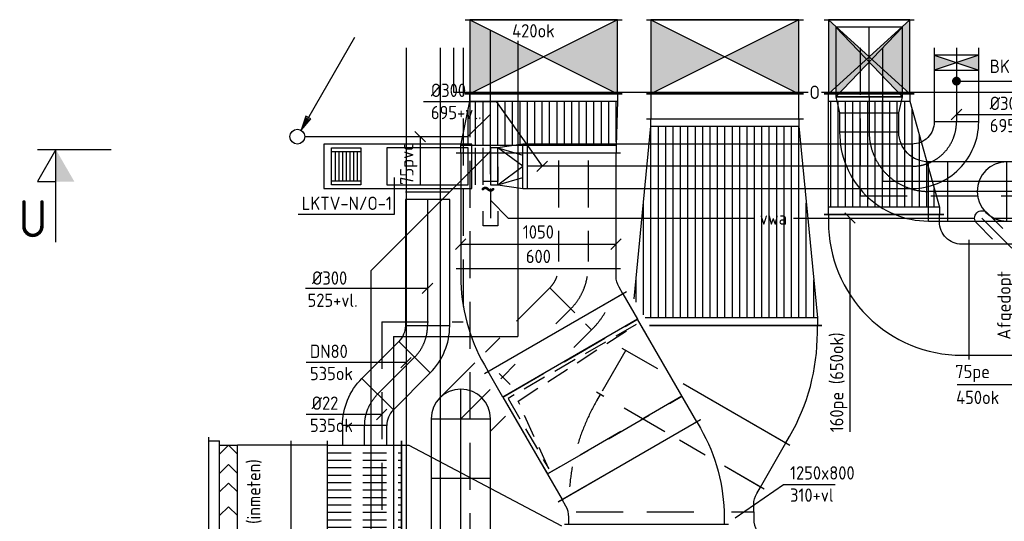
# Model space of a CAD drawing. Header units: millimetres. Extents: x 83336 to 140913, y 137697 to 176199.
# Tile 14 of 45: x 83968 to 90623, y 172302 to 175690. Entities that reach past the tile are written whole.
import ezdxf
from ezdxf.enums import TextEntityAlignment as Align

# ---------------------------------------------------------------- set-up
doc = ezdxf.new("R2010")
doc.units = ezdxf.units.MM
doc.header["$LTSCALE"] = 50
for name, pattern in [('CENTER2', [28.575, 19.05, -3.175, 3.175, -3.175]), ('DASHED2', [9.525, 6.35, -3.175]), ('HIDDEN', [9.525, 6.35, -3.175]), ('HIDDEN2', [4.7625, 3.175, -1.5875])]:
    doc.linetypes.add(name, pattern=pattern)
doc.layers.get('0').update_dxf_attribs({"linetype": 'CONTINUOUS'})
for name, color, linetype in [('WL52----_PIJL', 2, 'CONTINUOUS'), ('WL520000_VWA', 4, 'CONTINUOUS'), ('WL5210--_HWA', 4, 'CONTINUOUS'), ('WL522---_ONTL', 4, 'CONTINUOUS'), ('WL5611--_CV-A', 3, 'CONTINUOUS'), ('WL5612--_CV-R', 3, 'DASHED2'), ('WL5621--_STOOM-L', 4, 'CONTINUOUS'), ('WL56212-_STOOM-L', 171, 'CONTINUOUS'), ('WL5623--_COND', 2, 'DASHED2'), ('WL5771--_T_KANAAL-C', 3, 'CONTINUOUS'), ('WL5771--_T_KANAAL-H', 1, 'CONTINUOUS'), ('WL5771--_T_KANAAL-H1', 1, 'HIDDEN2'), ('WL5771--_T_KANAAL-H2', 1, 'CONTINUOUS'), ('WL5772--_R_FLEX-C', 2, 'CONTINUOUS'), ('WL5772--_R_KANAAL-C', 4, 'CONTINUOUS'), ('WL5772--_R_KANAAL-H', 1, 'CONTINUOUS'), ('WL5772--_R_KANAAL-H1', 1, 'HIDDEN2'), ('WL5772--_R_KANAAL-H2', 1, 'CONTINUOUS'), ('WL5772--_R_KANAAL-S', 1, 'DASHED2'), ('WL5773--_HARTLIJN', 1, 'CENTER2'), ('WM520---_MATEN-B', 1, 'CONTINUOUS'), ('WM560---_MATEN-B', 1, 'CONTINUOUS'), ('WM570---_R_MATEN-B', 1, 'CONTINUOUS'), ('WM570---_T_MATEN-B', 1, 'CONTINUOUS'), ('WM5772--_R_MATEN-B', 1, 'CONTINUOUS'), ('WT$1B---_OPSCHRIFT', 7, 'CONTINUOUS'), ('WT520---_CODE', 7, 'CONTINUOUS'), ('WT522---_CODE', 1, 'CONTINUOUS'), ('WT5772--_BIJSCHRIFT', 7, 'CONTINUOUS')]:
    doc.layers.add(name, color=color, linetype=linetype)
doc.styles.add('MAATVOERING', font='iso.shx')
doc.styles.add('Normaal_staand', font='iso.shx')
doc.styles.add('NORTXT', font='isocp.shx')
doc.styles.add('SA-BEMATEN', font='iso.shx')
doc.styles.get("Standard").update_dxf_attribs({"font": 'iso.shx'})
doc.dimstyles.get("Standard").update_dxf_attribs({"dimtxt": 0.18, "dimasz": 0.18, "dimexe": 0.18, "dimexo": 0.0625, "dimgap": 0.09, "dimtad": 0, "dimtih": 1, "dimtoh": 1, "dimdec": 4, "dimzin": 0, "dimdsep": 46, "dimtxsty": 'Standard', "dimcen": 0.09, "dimadec": 0, "dimazin": 0, "dimtfac": 1, "dimtdec": 4, "dimtofl": 0, "dimtmove": 0, "dimatfit": 3, "dimfxl": 1, "dimtolj": 1, "dimtzin": 0, "dimarcsym": 0})
pattern_1 = [(0, (50, 50), (0, 100), [])]
pattern_2 = [(0, (50, 0), (0, 100), [])]

# ---------------------------------------------------------------- blocks, each defined once
blk = doc.blocks.new('OBO30000090H')
blk.add_lwpolyline([(150, -300, 0.414214), (-300, 150), (-300, -150, -0.414214), (-150, -300)], format="xyb", close=True)
at = {"invisible_edges": 15}
for points in [[(-274, -152.3), (-221.9, 143.2), (-300, 150), (-300, -150)], [(-248.7, -159), (-146.1, 122.9), (-221.9, 143.2), (-274, -152.3)], [(-225, -170.1), (-75, 89.7), (-146.1, 122.9), (-248.7, -159)], [(-203.6, -185.1), (-10.7, 44.7), (-75, 89.7), (-225, -170.1)], [(-185.1, -203.6), (44.7, -10.7), (-10.7, 44.7), (-203.6, -185.1)], [(-170.1, -225), (89.7, -75), (44.7, -10.7), (-185.1, -203.6)], [(-159, -248.7), (122.9, -146.1), (89.7, -75), (-170.1, -225)], [(-152.3, -274), (143.2, -221.9), (122.9, -146.1), (-159, -248.7)], [(-150, -300), (150, -300), (143.2, -221.9), (-152.3, -274)]]:
    blk.add_3dface(points, dxfattribs=at)
at = {"layer": 'WL5773--_HARTLIJN'}
blk.add_arc((-300, -300), 300, 0, 90, dxfattribs=at)
blk = doc.blocks.new('KARO')
for p, q in [((1, 0.5), (0, 0.5)), ((0, -0.5), (1, -0.5))]:
    blk.add_line(p, q)
at = {"layer": 'WL5773--_HARTLIJN'}
blk.add_line((0, 0), (1, 0), dxfattribs=at)
blk = doc.blocks.new('VRO2503000030025000-0')
for p, q in [((-30, -150), (-30, 150)), ((-200, -125), (-200, 125))]:
    blk.add_line(p, q)
blk.add_lwpolyline([(-250, 125), (-250, -125), (-200, -125), (-30, -150), (0, -150), (0, 150), (-30, 150), (-200, 125)], close=True)
at = {"layer": 'WL5772--_R_KANAAL-H'}
for p, q in [((-200, 125), (-30, 75)), ((-200, -125), (-30, -75))]:
    blk.add_line(p, q, dxfattribs=at)
blk.add_lwpolyline([(-200, -125), (-30, 0), (-200, 125)], dxfattribs=at)
blk = doc.blocks.new('FLLINE250')
blk.add_line((0, -125), (0, 125))
blk = doc.blocks.new('OEX2500012500')
for p in [(-100, 0), (-50, 0)]:
    blk.add_blockref('FLLINE250', p)
blk = doc.blocks.new('FLLINE300')
blk.add_line((0, -150), (0, 150))
blk = doc.blocks.new('OEX3000012500')
at = {"rotation": 90}
for p in [(0, -50), (0, -100)]:
    blk.add_blockref('FLLINE300', p, dxfattribs=at)
blk = doc.blocks.new('MVLINE')
blk.add_line((35.4, -35.4), (-35.4, 35.4))
blk = doc.blocks.new('OBK3000010000')
blk.add_lwpolyline([(0, -150), (100, -150), (100, 150), (0, 150)], close=True)
blk.add_lwpolyline([(0, -150), (100, -150), (100, 150), (0, 150)], close=True)
at = {"layer": 'WL5772--_R_KANAAL-H'}
for p, q in [((0, -150), (100, 150)), ((0, 150), (100, -150))]:
    blk.add_line(p, q, dxfattribs=at)
at = {"layer": 'WL5772--_R_KANAAL-H2'}
for points in [[(0, 150), (100, 150), (50, 0)], [(0, -150), (100, -150), (50, 0)]]:
    blk.add_solid(points, dxfattribs=at)
at = {"layer": 'WL5773--_HARTLIJN'}
blk.add_line((0, 0), (100, 0), dxfattribs=at)
blk = doc.blocks.new('DOT')
at = {"color": 0, "linetype": 'ByBlock'}
blk.add_line((-0.5, 0), (-1, 0), dxfattribs=at)
at = {"color": 0, "linetype": 'ByBlock', "const_width": 0.5}
blk.add_lwpolyline([(-0.25, 0, 1), (0.25, 0, 1)], format="xyb", close=True, dxfattribs=at)
blk = doc.blocks.new('SS52PY02')
for points in [[(7.747, 13.4112), (0.508, 0.8636), (1.8288, 2.3876), (1.1684, 2.7686), (0.508, 0.8636)], [(1.2446, 2.54), (0.7366, 1.397)], [(0.8636, 1.3462), (1.6002, 2.3368)]]:
    blk.add_lwpolyline(points)
blk.add_circle((0, 0), 1)
blk = doc.blocks.new('BO_WZ')
blk.add_lwpolyline([(-1.5, 0.5), (0, 0.5, -1), (0, -0.5), (-1.5, -0.5)], format="xyb")
at = {"invisible_edges": 15}
for points in [[(-0.6, 0.5, 0), (-0.6, -0.5, 0), (0, -0.5, 0), (0, 0.5, 0)], [(0, 0, 0), (0.155, 0.476, 0), (0, 0.5, 0)], [(0, 0, 0), (0.294, 0.405, 0), (0.155, 0.476, 0)], [(0, 0, 0), (0.405, 0.294, 0), (0.294, 0.405, 0)], [(0, 0, 0), (0.476, 0.155, 0), (0.405, 0.294, 0)], [(0, 0, 0), (0.5, 0, 0), (0.476, 0.155, 0)], [(0, 0, 0), (0, -0.5, 0), (0.155, -0.476, 0)], [(0, 0, 0), (0.155, -0.476, 0), (0.294, -0.405, 0)], [(0, 0, 0), (0.294, -0.405, 0), (0.405, -0.294, 0)], [(0, 0, 0), (0.405, -0.294, 0), (0.476, -0.155, 0)], [(0, 0, 0), (0.476, -0.155, 0), (0.5, 0, 0)]]:
    blk.add_3dface(points, dxfattribs=at)
blk = doc.blocks.new('KARH')
for p, q in [((1, 0.5), (0, 0.5)), ((0, 0), (0, 0)), ((1, 0), (1, 0)), ((0, -0.5), (1, -0.5))]:
    blk.add_line(p, q)
at = {"invisible_edges": 15}
blk.add_3dface([(0, 0.5), (0, -0.5), (1, -0.5), (1, 0.5)], dxfattribs=at)
blk = doc.blocks.new('OBO30000045H')
blk.add_lwpolyline([(150, -124.3, 0.198912), (18.2, 193.9), (-193.9, -18.2, -0.198912), (-150, -124.3)], format="xyb", close=True)
at = {"layer": 'WL5773--_HARTLIJN'}
blk.add_arc((-300, -124.3), 300, 0, 45, dxfattribs=at)
blk = doc.blocks.new('VV3372013803720126005000GO')
for p, q in [((0, -1890), (0, 1890)), ((500, -1890), (500, 1890)), ((0, 1860), (500, 1860)), ((0, -1860), (500, -1860))]:
    blk.add_line(p, q)
at = {"layer": 'WL5771--_T_KANAAL-H1'}
for p, q in [((0, -1860), (0, 1860)), ((0, 1809.7), (500, 1809.7)), ((500, -1860), (500, 1860)), ((0, 1759.5), (500, 1759.5)), ((0, 1709.2), (500, 1709.2)), ((0, 1658.9), (500, 1658.9)), ((0, 1608.6), (500, 1608.6)), ((0, 1558.4), (500, 1558.4)), ((0, 1508.1), (500, 1508.1)), ((0, 1457.8), (500, 1457.8)), ((0, 1407.6), (500, 1407.6)), ((0, 1357.3), (500, 1357.3)), ((0, 1307), (500, 1307)), ((0, 1256.8), (500, 1256.8)), ((0, 1206.5), (500, 1206.5)), ((0, 1156.2), (500, 1156.2)), ((0, 1105.9), (500, 1105.9)), ((0, 1055.7), (500, 1055.7)), ((0, 1005.4), (500, 1005.4)), ((0, 955.1), (500, 955.1)), ((0, 904.9), (500, 904.9)), ((0, 854.6), (500, 854.6)), ((0, 804.3), (500, 804.3)), ((0, 754.1), (500, 754.1)), ((0, 703.8), (500, 703.8)), ((0, 653.5), (500, 653.5)), ((0, 603.2), (500, 603.2)), ((0, 553), (500, 553)), ((0, 502.7), (500, 502.7)), ((0, 452.4), (500, 452.4)), ((0, 402.2), (500, 402.2)), ((0, 351.9), (500, 351.9)), ((0, 301.6), (500, 301.6)), ((0, 251.4), (500, 251.4)), ((0, 201.1), (500, 201.1)), ((0, 150.8), (500, 150.8)), ((0, 100.5), (500, 100.5)), ((0, 50.3), (500, 50.3)), ((0, 0), (500, 0)), ((0, -50.3), (500, -50.3)), ((0, -100.5), (500, -100.5)), ((0, -150.8), (500, -150.8)), ((0, -201.1), (500, -201.1)), ((0, -251.4), (500, -251.4)), ((0, -301.6), (500, -301.6)), ((0, -351.9), (500, -351.9)), ((0, -402.2), (500, -402.2)), ((0, -452.4), (500, -452.4)), ((0, -502.7), (500, -502.7)), ((0, -553), (500, -553)), ((0, -603.2), (500, -603.2)), ((0, -653.5), (500, -653.5)), ((0, -703.8), (500, -703.8)), ((0, -754.1), (500, -754.1)), ((0, -804.3), (500, -804.3)), ((0, -854.6), (500, -854.6)), ((0, -904.9), (500, -904.9)), ((0, -955.1), (500, -955.1)), ((0, -1005.4), (500, -1005.4)), ((0, -1055.7), (500, -1055.7)), ((0, -1105.9), (500, -1105.9)), ((0, -1156.2), (500, -1156.2)), ((0, -1206.5), (500, -1206.5)), ((0, -1256.8), (500, -1256.8)), ((0, -1307), (500, -1307)), ((0, -1357.3), (500, -1357.3)), ((0, -1407.6), (500, -1407.6)), ((0, -1457.8), (500, -1457.8)), ((0, -1508.1), (500, -1508.1)), ((0, -1558.4), (500, -1558.4)), ((0, -1608.6), (500, -1608.6)), ((0, -1658.9), (500, -1658.9)), ((0, -1709.2), (500, -1709.2)), ((0, -1759.5), (500, -1759.5)), ((0, -1809.7), (500, -1809.7))]:
    blk.add_line(p, q, dxfattribs=at)
blk = doc.blocks.new('OBO40000090ZH')
blk.add_lwpolyline([(-200, -400), (200, -400), (200, 0, 1), (-200, 0)], format="xyb", close=True)
at = {"layer": 'WL5773--_HARTLIJN'}
for points in [[(0, -400), (0, 200)], [(-200, 0), (200, 0)]]:
    blk.add_lwpolyline(points, dxfattribs=at)
blk = doc.blocks.new('VBK100075000050000')
for p, q in [((0, -530), (0, 530)), ((0, -530), (0, 530)), ((500, 530), (500, -530)), ((500, -530), (500, 530))]:
    blk.add_line(p, q)
blk.add_lwpolyline([(0, -500), (500, -500), (500, 500), (0, 500)], close=True)
at = {"layer": 'WL5772--_R_KANAAL-H'}
for p, q in [((0, -500), (500, 500)), ((0, 500), (500, -500))]:
    blk.add_line(p, q, dxfattribs=at)
at = {"layer": 'WL5772--_R_KANAAL-H2'}
for points in [[(0, 500), (500, 500), (250, 0)], [(0, -500), (500, -500), (250, 0)]]:
    blk.add_solid(points, dxfattribs=at)
blk = doc.blocks.new('VBO60010506001050505090150001-MF-ZS-S')
blk.add_line((0, -555), (0, 555))
blk.add_lwpolyline([(200, -525), (0, -525), (0, 525), (200, 525)])
at = {"layer": 'WL5772--_R_KANAAL-S'}
blk.add_line((200, -525), (200, 525), dxfattribs=at)
blk.add_lwpolyline([(200, -525), (800, -525), (800, 525), (200, 525)], dxfattribs=at)
blk = doc.blocks.new('VBO60010506001050505090150001-MF-MS-Z')
blk.add_line((0, -555), (0, 555))
blk.add_lwpolyline([(0, -525), (800, -525), (800, 525), (0, 525)], close=True)
at = {"layer": 'WL5772--_R_KANAAL-H1'}
blk.add_lwpolyline([(775, -500), (775, 500), (225, 500), (725, 450)], close=True, dxfattribs=at)
at = {"layer": 'WL5772--_R_KANAAL-S'}
blk.add_line((200, -525), (200, 525), dxfattribs=at)
blk = doc.blocks.new('VBO10506001050600505030150001-RRF')
for p, q in [((365.2, 477.4), (-596.1, -77.6)), ((-555, -230.9), (555, -230.9))]:
    blk.add_line(p, q)
blk.add_lwpolyline([(-525, -230.9), (525, -230.9), (525, -180.9, 0.131652), (364.2, 419.1), (339.2, 462.4), (-570.1, -62.6), (-545.1, -105.9, -0.131652), (-525, -180.9)], format="xyb", close=True)
blk = doc.blocks.new('VBO10506001050600505030150001-LRF')
for p, q in [((365.2, 477.4), (-596.1, -77.6)), ((-555, -230.9), (555, -230.9))]:
    blk.add_line(p, q)
blk.add_lwpolyline([(-525, -230.9), (525, -230.9), (525, -180.9, 0.131652), (364.2, 419.1), (339.2, 462.4), (-570.1, -62.6), (-545.1, -105.9, -0.131652), (-525, -180.9)], format="xyb", close=True)
blk = doc.blocks.new('VPS10007501050600400611175-755050FL-S')
at = {"layer": 'WL5772--_R_KANAAL-H'}
h = blk.add_hatch(dxfattribs=at)
h.set_pattern_fill('_U', color=256, scale=100, angle=360, style=0, pattern_type=0)
h.set_pattern_definition(pattern_2)
h.paths.add_polyline_path([(50, -500), (50, 500), (350.5, 489.1), (350.5, -560.9)])
at = {"layer": 'WL5772--_R_KANAAL-H1'}
h = blk.add_hatch(dxfattribs=at)
h.set_pattern_fill('_U', color=256, scale=100, angle=360, style=0, pattern_type=0)
h.set_pattern_definition(pattern_1)
h.paths.add_polyline_path([(50, -500), (50, 500), (350.5, 489.1), (350.5, -560.9)])
for p, q in [((0, 530), (0, -530)), ((50, -500), (50, 500)), ((350.5, 489.1), (350.5, -560.9)), ((400.5, 519.1), (400.5, -590.9))]:
    blk.add_line(p, q)
blk.add_lwpolyline([(0, -500), (0, 500), (50, 500), (350.5, 489.1), (400.5, 489.1), (400.5, -560.9), (350.5, -560.9), (50, -500)], close=True)
blk = doc.blocks.new('wd_drsnd_b3')
at = {"color": 4}
for p, q in [((0, 0), (-4.33, 2.5)), ((-4.33, 2.5), (-4.33, 0)), ((0, 2.5), (0, -7.5)), ((-12.5, 0), (0, 0))]:
    blk.add_line(p, q, dxfattribs=at)
blk.add_solid([(0, 0), (-4.33, 0), (-4.33, -2.5)], dxfattribs=at)
blk.add_attdef('T1', text='', height=5, dxfattribs=at).set_placement((-9, 1), align=Align.CENTER)
blk = doc.blocks.new('VBK55080000050000')
for p, q in [((0, -305), (0, 305)), ((0, -305), (0, 305)), ((500, 305), (500, -305)), ((500, -305), (500, 305))]:
    blk.add_line(p, q)
blk.add_lwpolyline([(0, -275), (500, -275), (500, 275), (0, 275)], close=True)
at = {"layer": 'WL5771--_T_KANAAL-H'}
for p, q in [((0, -275), (500, 275)), ((0, 275), (500, -275))]:
    blk.add_line(p, q, dxfattribs=at)
at = {"layer": 'WL5771--_T_KANAAL-H2'}
for points in [[(0, 275), (500, 275), (250, 0)], [(0, -275), (500, -275), (250, 0)]]:
    blk.add_solid(points, dxfattribs=at)
blk = doc.blocks.new('VBO750500750500505090150001-RRF')
for p, q in [((-575, 405), (-575, -405)), ((-405, -575), (405, -575))]:
    blk.add_line(p, q)
blk.add_lwpolyline([(-375, -575), (375, -575), (375, -525, 0.414214), (-525, 375), (-575, 375), (-575, -375), (-525, -375, -0.414214), (-375, -525)], format="xyb", close=True)
blk = doc.blocks.new('VPS750500550800816-2000-1501505050FL-S')
at = {"layer": 'WL5771--_T_KANAAL-H'}
h = blk.add_hatch(dxfattribs=at)
h.set_pattern_fill('_U', color=256, scale=100, style=0, pattern_type=0)
h.set_pattern_definition(pattern_2)
h.paths.add_polyline_path([(50, -375), (50, 375), (766, 375), (766, -175)])
at = {"layer": 'WL5771--_T_KANAAL-H1'}
h = blk.add_hatch(dxfattribs=at)
h.set_pattern_fill('_U', color=256, scale=100, style=0, pattern_type=0)
h.set_pattern_definition(pattern_1)
h.paths.add_polyline_path([(50, -375), (50, 375), (766, 375), (766, -175)])
for p, q in [((0, 405), (0, -405)), ((816, 405), (816, -205)), ((50, -375), (50, 375)), ((766, 375), (766, -175))]:
    blk.add_line(p, q)
blk.add_lwpolyline([(0, -375), (0, 375), (50, 375), (766, 375), (816, 375), (816, -175), (766, -175), (50, -375)], close=True)
blk = doc.blocks.new('OBK4500047000')
blk.add_lwpolyline([(0, -225), (470, -225), (470, 225), (0, 225)], close=True)
at = {"layer": 'WL5772--_R_KANAAL-H'}
for p, q in [((0, -225), (470, 225)), ((0, 225), (470, -225))]:
    blk.add_line(p, q, dxfattribs=at)
at = {"layer": 'WL5772--_R_KANAAL-H2'}
for points in [[(0, 225), (470, 225), (235, 0)], [(0, -225), (470, -225), (235, 0)]]:
    blk.add_solid(points, dxfattribs=at)
at = {"layer": 'WL5773--_HARTLIJN'}
blk.add_line((0, 0), (470, 0), dxfattribs=at)
blk = doc.blocks.new('OSV45040001090G')
blk.add_lwpolyline([(0, -225), (109, -200), (109, 200), (0, 225)], close=True)
at = {"layer": 'WL5773--_HARTLIJN'}
blk.add_line((0, 0), (109, 0), dxfattribs=at)
blk = doc.blocks.new('OBO40000090H')
blk.add_lwpolyline([(200, -400, 0.414214), (-400, 200), (-400, -200, -0.414214), (-200, -400)], format="xyb", close=True)
at = {"invisible_edges": 15}
for points in [[(-365.3, -203), (-295.8, 190.9), (-400, 200), (-400, -200)], [(-331.6, -212.1), (-194.8, 163.8), (-295.8, 190.9), (-365.3, -203)], [(-300, -226.8), (-100, 119.6), (-194.8, 163.8), (-331.6, -212.1)], [(-271.4, -246.8), (-14.3, 59.6), (-100, 119.6), (-300, -226.8)], [(-246.8, -271.4), (59.6, -14.3), (-14.3, 59.6), (-271.4, -246.8)], [(-226.8, -300), (119.6, -100), (59.6, -14.3), (-246.8, -271.4)], [(-212.1, -331.6), (163.8, -194.8), (119.6, -100), (-226.8, -300)], [(-203, -365.3), (190.9, -295.8), (163.8, -194.8), (-212.1, -331.6)], [(-200, -400), (200, -400), (190.9, -295.8), (-203, -365.3)]]:
    blk.add_3dface(points, dxfattribs=at)
at = {"layer": 'WL5773--_HARTLIJN'}
blk.add_arc((-400, -400), 400, 0, 90, dxfattribs=at)
blk = doc.blocks.new('OBO40000090ZH_3')
blk.add_lwpolyline([(0, -200), (400, -200), (400, 200), (0, 200)])
at = {"layer": 'WL5773--_HARTLIJN'}
blk.add_line((0, 0), (400, 0), dxfattribs=at)

msp = doc.modelspace()

# ---------------------------------------------------------------- hatches: boundary and pattern name
at = {"layer": 'WL5772--_R_KANAAL-H'}
h = msp.add_hatch(dxfattribs=at)
h.set_pattern_fill('_U', color=256, scale=100, angle=90, style=0, pattern_type=0)
h.set_pattern_definition([(90, (88735, 173675.1), (-100, 6e-15), [])])
h.paths.add_polyline_path([(88122.43173, 173803.87814), (88196.78004, 173675.1031), (89360, 173675.1031), (89235, 174969.92486), (88235, 174969.92486)])
at = {"layer": 'WL5772--_R_KANAAL-H1'}
h = msp.add_hatch(dxfattribs=at)
h.set_pattern_fill('_U', color=256, scale=100, angle=90, style=0, pattern_type=0)
h.set_pattern_definition([(90, (88685, 173675.1), (-100, 6e-15), [])])
h.paths.add_polyline_path([(88122.43173, 173803.87814), (88196.78004, 173675.1031), (89360, 173675.1031), (89235, 174969.92486), (88235, 174969.92486)])

# ---------------------------------------------------------------- linework, layer by layer
at = {"layer": 'WL520000_VWA'}
for p, q in [((87150, 174550), (87150, 174350)), ((87270, 174350), (87150, 174470)), ((87270, 174350), (88927.5, 174350)), ((89197.5, 174350), (90422, 174350)), ((90675, 174147), (90472, 174350)), ((90542.71068, 174350), (91075, 174350)), ((90542.71068, 174350), (91075, 174350))]:
    msp.add_line(p, q, dxfattribs=at)
msp.add_lwpolyline([(87200, 174397), (87200, 174297), (87100, 174297), (87100, 174397)], dxfattribs=at)
at = {"layer": 'WL5210--_HWA'}
for p, q in [((87150, 174647), (87150, 175620)), ((87150, 175053), (86997, 174900)), ((85895, 174900), (86997, 174900)), ((86345, 173996.44661), (87150, 174801.44661)), ((86345, 170868.75), (86345, 173996.44661))]:
    msp.add_line(p, q, dxfattribs=at)
msp.add_lwpolyline([(87200, 174697), (87200, 174597), (87100, 174597), (87100, 174697)], dxfattribs=at)
at = {"layer": 'WL522---_ONTL'}
for p, q in [((86900, 175500), (86900, 175200)), ((86900, 175200), (89296.66667, 175200)), ((89386.66667, 175200), (93925, 175200))]:
    msp.add_line(p, q, dxfattribs=at)
at = {"layer": 'WL5611--_CV-A'}
for p, q in [((86810, 175500), (86810, 170865.0063)), ((89800, 175500), (89800, 174600)), ((89800, 174600), (92600, 174600))]:
    msp.add_line(p, q, dxfattribs=at)
at = {"layer": 'WL5612--_CV-R'}
for p, q in [((87010, 175690), (87010, 170760.44079)), ((89650, 175500), (89650, 174500)), ((89650, 174500), (92450, 174500))]:
    msp.add_line(p, q, dxfattribs=at)
at = {"layer": 'WL5621--_STOOM-L'}
msp.add_line((86580, 175500), (86580, 170684.96396), dxfattribs=at)
at = {"layer": 'WL56212-_STOOM-L'}
for p, q in [((87335.24961, 175547.49703), (87335.24961, 173550)), ((86495, 173550), (87335.24961, 173550)), ((86495, 173550), (86495, 166714.62152))]:
    msp.add_line(p, q, dxfattribs=at)
at = {"layer": 'WL5623--_COND'}
for p, q in [((86965, 175500), (86965, 173650)), ((86415, 173650), (86415, 170673.77034)), ((86415, 173650), (86965, 173650))]:
    msp.add_line(p, q, dxfattribs=at)
at = {"layer": 'WL5771--_T_KANAAL-C', "color": 2}
for p, q in [((85247, 171620), (85247, 172870)), ((85247, 172845), (85320, 172845)), ((85320, 171645), (85320, 172845)), ((85320, 172815), (85440, 172815)), ((85320, 172755), (85380, 172815)), ((85440, 172755), (85380, 172815)), ((85440, 171675), (85440, 172815)), ((85320, 172625), (85380, 172685)), ((85440, 172625), (85380, 172685)), ((85320, 172500), (85380, 172560)), ((85440, 172500), (85380, 172560)), ((85320, 172340), (85380, 172400)), ((85440, 172340), (85380, 172400))]:
    msp.add_line(p, q, dxfattribs=at)
at = {"layer": 'WL5771--_T_KANAAL-C'}
for p, q in [((85800, 172845), (85800, 169065)), ((86549.70266, 172845), (86549.70266, 169065))]:
    msp.add_line(p, q, dxfattribs=at)
msp.add_lwpolyline([(87630, 169656.08324), (86599.70266, 169095), (86549.70266, 169095), (86549.70266, 172815), (86599.70266, 172815), (87630, 172270.66551)], dxfattribs=at)
at = {"layer": 'WL5772--_R_KANAAL-C'}
for p, q in [((88205, 175019.92486), (89265, 175019.92486)), ((89390, 173625.1031), (88225.64755, 173625.1031)), ((88225.64755, 173625.1031), (89390, 173625.1031)), ((87044.26371, 173371.31993), (86808.57864, 173135.63486)), ((88451.7726, 173233.44303), (89173.41633, 172816.80183)), ((87150, 172911.37079), (87251.31895, 173012.68974)), ((88975.09619, 172533.30127), (89147.43557, 172831.80183)), ((89001.07695, 172518.30127), (88731.80003, 172673.76838))]:
    msp.add_line(p, q, dxfattribs=at)
at = {"layer": 'WL5772--_R_KANAAL-C', "color": 1}
for p, q in [((87025, 174850), (86025, 174850)), ((86025, 174850), (86025, 174550)), ((86075, 174575), (86075, 174825)), ((86075, 174825), (86275, 174825)), ((86275, 174825), (86275, 174575)), ((87000, 174825), (86450, 174825)), ((86450, 174825), (86450, 174575)), ((87000, 174575), (87000, 174825)), ((87025, 174550), (87025, 174850)), ((86075, 174800), (86275, 174800)), ((86100, 174800), (86100, 174600)), ((86125, 174800), (86125, 174600)), ((86150, 174800), (86150, 174600)), ((86175, 174800), (86175, 174600)), ((86200, 174800), (86200, 174600)), ((86225, 174800), (86225, 174600)), ((86250, 174800), (86250, 174600)), ((86275, 174600), (86075, 174600)), ((86275, 174575), (86075, 174575)), ((86450, 174575), (87000, 174575)), ((86025, 174550), (87025, 174550))]:
    msp.add_line(p, q, dxfattribs=at)
at = {"layer": 'WL5772--_R_KANAAL-C', "color": 1, "linetype": 'HIDDEN'}
for p, q in [((87610, 174739.53509), (87610, 174057.62794)), ((87810, 174739.53509), (87810, 174057.62794)), ((87551.42136, 173878.47757), (87117.46879, 173444.52501)), ((87692.84271, 173737.05622), (87591.41513, 173635.62863)), ((87714.21801, 173475.5888), (87834.26407, 173595.63486)), ((88064.90381, 173456.80183), (87892.56443, 173158.30127)), ((88038.92305, 173471.80183), (88278.56752, 173333.44303)), ((87318.21005, 173362.42355), (87232.84271, 173277.05622)), ((87283.17368, 173226.72524), (87209.9686, 173299.93033)), ((88328.61216, 172906.549), (87866.58367, 173173.30127)), ((88600.79392, 172749.40478), (88428.61216, 172848.81397))]:
    msp.add_line(p, q, dxfattribs=at)
at = {"layer": 'WL5772--_R_KANAAL-C'}
msp.add_lwpolyline([(88122.43173, 173803.87814), (88235, 174969.92486), (88235, 175019.92486), (89235, 175019.92486), (89235, 174969.92486), (89360, 173675.1031), (89360, 173625.1031), (88225.64755, 173625.1031)], dxfattribs=at)
at = {"layer": 'WL5772--_R_KANAAL-C', "color": 1, "linetype": 'HIDDEN'}
for points in [[(87600.05874, 173957.62794, -0.1177344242), (87551.42136, 173878.47757), (87720.02015, 173709.87878)], [(87793.22523, 173636.6737), (87834.26407, 173595.63486, 0.0622594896), (87925.64615, 173713.12695, 0.0622594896)], [(88328.61216, 172906.549), (87892.56443, 173158.30127), (87867.56443, 173115, 0.1098748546), (87685.15662, 172535.04977)]]:
    msp.add_lwpolyline(points, format="xyb", dxfattribs=at)
at = {"layer": 'WL5772--_R_KANAAL-C'}
for points in [[(88451.7726, 173233.44303), (89147.43557, 172831.80183), (89172.43557, 172875.1031, 0.1316524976), (89360, 173575.1031), (89360, 173625.1031), (88225.64755, 173625.1031)], [(88779.48947, 172365), (88930, 172365), (88930, 172415, -0.1316524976), (88950.09619, 172490), (88975.09619, 172533.30127), (88731.80003, 172673.76838)], [(88780, 172365), (88930, 172365), (88930, 172315, 0.1316524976), (88950.09619, 172240, 0.1316524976)]]:
    msp.add_lwpolyline(points, format="xyb", dxfattribs=at)
at = {"layer": 'WL5772--_R_KANAAL-C', "color": 1, "linetype": 'HIDDEN'}
for points in [[(88600.79392, 172749.40478), (88428.61216, 172848.81397)], [(87730, 172365), (88679.48947, 172365)]]:
    msp.add_lwpolyline(points, dxfattribs=at)
at = {"layer": 'WL5772--_R_KANAAL-H'}
for p, q in [((88235, 174969.92486), (89235, 174969.92486)), ((89360, 173675.1031), (88196.78004, 173675.1031))]:
    msp.add_line(p, q, dxfattribs=at)
at = {"layer": 'WL5773--_HARTLIJN', "linetype": 'HIDDEN'}
msp.add_line((87220.99641, 173265.20992), (87232.84271, 173277.05622), dxfattribs=at)
at = {"layer": 'WL5773--_HARTLIJN'}
msp.add_line((86950, 172994.2135), (87147.79133, 173192.00483), dxfattribs=at)
at = {"layer": 'WL5773--_HARTLIJN', "linetype": 'HIDDEN'}
msp.add_arc((87410, 174019.89893), 400, 314.999999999, 351.043910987, dxfattribs=at)
at = {"layer": 'WM520---_MATEN-B'}
for points in [[(86675, 174900), (86675, 174875), (86675, 174575)], [(89580.29734, 174350), (89580.29734, 174275), (89580.29734, 172905.40276)], [(90675, 173223.67633), (90650, 173223.67633), (90305.34403, 173223.67633)]]:
    msp.add_lwpolyline(points, dxfattribs=at)
at = {"layer": 'WM560---_MATEN-B'}
for points in [[(86580, 173373.67633), (86205.29734, 173373.67633), (85905.29734, 173373.67633)], [(86415, 173023.67633), (86204.20266, 173023.67633), (85905.29734, 173023.67633)]]:
    msp.add_lwpolyline(points, dxfattribs=at)
at = {"layer": 'WM570---_R_MATEN-B'}
msp.add_lwpolyline([(86949.1343, 174173.67633), (87999.1343, 174173.67633)], dxfattribs=at)
at = {"layer": 'WM570---_T_MATEN-B'}
msp.add_lwpolyline([(86500, 174625), (86500, 174375), (85850, 174375)], dxfattribs=at)
at = {"layer": 'WM5772--_R_MATEN-B'}
for points in [[(86698.31104, 175138.00371), (86873.31104, 175138.00371), (87188.76341, 175138.00371)], [(87188.76341, 175138.00371), (87188.76341, 175138.00371), (87500, 174700)], [(90300, 175050), (90300, 175050), (90825, 175050)], [(86725, 173875), (86575, 173875), (85900, 173875)]]:
    msp.add_lwpolyline(points, dxfattribs=at)
at = {"layer": 'WT5772--_BIJSCHRIFT', "color": 1}
for points in [[(89130.29734, 172548.67633), (88805.29734, 172323.67633)], [(89480.29734, 172548.67633), (89130.29734, 172548.67633)]]:
    msp.add_lwpolyline(points, dxfattribs=at)

# ---------------------------------------------------------------- block references
ref = msp.add_blockref('wd_drsnd_b3', (84212.84018, 174813.08917), dxfattribs=dict(xscale=50, yscale=50, zscale=50, rotation=90))
ref.add_attrib('T1', 'U', dxfattribs={"color": 4, "height": 250}).set_placement((84058.02401, 174220.1506), align=Align.CENTER)
at = {"layer": 'WL52----_PIJL', "xscale": 50, "yscale": 50, "zscale": 50}
msp.add_blockref('SS52PY02', (85845, 174900), dxfattribs=at)
at = {"layer": 'WL520000_VWA', "xscale": 100.0000000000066, "yscale": 100.0000000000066, "zscale": 100.0000000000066, "rotation": 135}
msp.add_blockref('BO_WZ', (90472, 174350), dxfattribs=at)
at = {"layer": 'WL5771--_T_KANAAL-C'}
for name, p, rotation in [('VBK55080000050000', (89710, 175690), 270), ('VPS750500550800816-2000-1501505050FL-S', (89810, 174374), 90), ('VBO750500750500505090150001-RRF', (89810, 173799), 180)]:
    msp.add_blockref(name, p, dxfattribs=dict(at, rotation=rotation))
for p, xscale, yscale, zscale in [((90385, 173799), 2464.999999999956, 750, 500), ((85440, 172245), 360.0000000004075, 1140, 1360), ((85800, 170955), 250.0000000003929, 3720, 1380)]:
    msp.add_blockref('KARH', p, dxfattribs=dict(at, xscale=xscale, yscale=yscale, zscale=zscale))
msp.add_blockref('VV3372013803720126005000GO', (86050, 170955), dxfattribs=at)
at = {"layer": 'WL5772--_R_FLEX-C'}
for name, p in [('OEX2500012500', (87150, 174700)), ('OEX3000012500', (86725, 174575))]:
    msp.add_blockref(name, p, dxfattribs=at)
at = {"layer": 'WL5772--_R_KANAAL-C'}
for name, p, rotation in [('VBK100075000050000', (87510, 175690), 270), ('VBK100075000050000', (88735, 175690), 270), ('OBK4500047000', (89710, 175170), 90), ('OBK3000010000', (90300, 175450), 270), ('VPS10007501050600400611175-755050FL-S', (87510, 175190), 270), ('OSV45040001090G', (89710, 175170), 270), ('OBO30000090H', (90300, 174700), 270), ('OBO40000090H', (89710, 174530), 180), ('OBO40000090ZH_3', (90640, 174530), 180), ('OBO40000090ZH', (90640, 174530), 90), ('VBO10506001050600505030150001-LRF', (87474.1343, 173776.76224), 180), ('VBO60010506001050505090150001-MF-ZS-S', (87589.56715, 173576.82667), 300.0000000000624), ('OBO30000045H', (86725, 173497.9404), 315), ('VBO60010506001050505090150001-MF-MS-Z', (88089.56715, 172710.80127), 120.0000000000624)]:
    msp.add_blockref(name, p, dxfattribs=dict(at, rotation=rotation))
for name, p, xscale, yscale, zscale, rotation in [('KARO', (90300, 175500), 50, 300, 300, 270), ('KARO', (90300, 175350), 350, 300, 300, 270), ('KARH', (88735, 175019.92486), 170, 1000, 750, 90), ('KARO', (89710, 175061), 130.9999999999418, 400, 400, 270), ('KARO', (90000, 174700), 2600, 300, 300, 180), ('KARH', (87474.1343, 174789.53509), 782, 1050, 600, 270), ('KARO', (90262, 174530), 152.0000000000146, 400, 400, 180), ('KARO', (86725, 174475), 852.7955304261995, 300, 300, 269.999999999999), ('KARO', (86637.13203, 173410.07244), 352.5126265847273, 300, 300, 225.0000000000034), ('KARO', (86300, 172815), 133.6763321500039, 300, 300, 90), ('KARO', (86950, 167700), 4894.213504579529, 400, 400, 90)]:
    msp.add_blockref(name, p, dxfattribs=dict(at, xscale=xscale, yscale=yscale, zscale=zscale, rotation=rotation))
for name, p in [('VRO2503000030025000-0', (87400, 174700)), ('OBO40000090ZH', (86950, 172994.2135))]:
    msp.add_blockref(name, p, dxfattribs=at)
at = {"layer": 'WL5772--_R_KANAAL-C', "xscale": -1}
msp.add_blockref('OBO30000045H', (86300, 173072.9404), dxfattribs=at)
at = {"layer": 'WL5772--_R_KANAAL-C', "xscale": -1, "rotation": 210.0000000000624}
msp.add_blockref('VBO10506001050600505030150001-RRF', (88205, 172510.8657), dxfattribs=at)
at = {"layer": 'WM520---_MATEN-B'}
for p in [(86675, 174900), (89580.29734, 174350)]:
    msp.add_blockref('MVLINE', p, dxfattribs=at)
at = {"layer": 'WM560---_MATEN-B', "rotation": 270}
for p in [(86580, 173373.67633), (86415, 173023.67633)]:
    msp.add_blockref('MVLINE', p, dxfattribs=at)
at = {"layer": 'WM570---_R_MATEN-B', "rotation": 90}
for p in [(86949.1343, 174173.67633), (87999.1343, 174173.67633)]:
    msp.add_blockref('MVLINE', p, dxfattribs=at)
at = {"layer": 'WM5772--_R_MATEN-B'}
for p, rotation in [((90300, 175050), 90), ((87500, 174700), 270), ((86725, 173875), 90)]:
    msp.add_blockref('MVLINE', p, dxfattribs=dict(at, rotation=rotation))

# ---------------------------------------------------------------- texts
at = {"layer": 'WL520000_VWA', "style": 'MAATVOERING'}
msp.add_text('~', height=180, rotation=180, dxfattribs=at).set_placement((87188.52406, 174550.14302), align=Align.MIDDLE_LEFT)
at = {"layer": 'WM520---_MATEN-B', "color": 1, "style": 'MAATVOERING'}
msp.add_text('420ok', height=90, dxfattribs=at).set_placement((87297, 175570))
for s, p in [('75pvc', (86630, 174852.5)), ('Afgedopt', (90665.35534, 173991.05518)), ('160pe (650ok)', (89535.29734, 173577.5))]:
    msp.add_text(s, height=90, rotation=90, dxfattribs=at).set_placement(p, align=Align.RIGHT)
for s, p in [('75pe', (90526.0127, 173268.67633)), ('450ok', (90589.28571, 173093.67633))]:
    msp.add_text(s, height=90, dxfattribs=at).set_placement(p, align=Align.RIGHT)
at = {"layer": 'WM560---_MATEN-B', "color": 1, "style": 'NORTXT'}
for s, p in [('DN80', (85930.29734, 173404.92633)), ('535ok', (85930.29734, 173254.92633)), ('%%C22', (85941.79734, 173054.92633)), ('535ok', (85930.29734, 172904.92633))]:
    msp.add_text(s, height=90, dxfattribs=at).set_placement(p)
at = {"layer": 'WM570---_R_MATEN-B', "color": 1, "style": 'NORTXT'}
for s, p in [('1050', (87474.1343, 174211.17633)), ('600', (87474.1343, 174046.17633))]:
    msp.add_text(s, height=90, dxfattribs=at).set_placement(p, align=Align.CENTER)
at = {"layer": 'WM570---_T_MATEN-B', "style": 'MAATVOERING'}
msp.add_text('LKTV-N/O-1', height=90, dxfattribs=at).set_placement((85875, 174450), align=Align.MIDDLE_LEFT)
at = {"layer": 'WM5772--_R_MATEN-B', "color": 1, "style": 'MAATVOERING'}
for s, p in [('%%c300', (86747.60013, 175168.00371)), ('%%c300', (90525, 175080)), ('695+vl.', (86747.60013, 175018.00371)), ('695+vl.', (90525, 174930))]:
    msp.add_text(s, height=90, dxfattribs=at).set_placement(p)
for s, p in [('%%c300', (86182.14286, 173900)), ('525+vl.', (86252.85714, 173750))]:
    msp.add_text(s, height=90, dxfattribs=at).set_placement(p, align=Align.RIGHT)
at = {"layer": 'WT$1B---_OPSCHRIFT', "color": 1, "style": 'Normaal_staand'}
msp.add_text('1140x1360 (inmeten)', height=90, rotation=90, dxfattribs=at).set_placement((85550, 172245), align=Align.MIDDLE_CENTER)
at = {"layer": 'WT520---_CODE', "color": 1, "style": 'SA-BEMATEN'}
msp.add_text('vwa', height=90, dxfattribs=at).set_placement((89062.5, 174350), align=Align.MIDDLE)
at = {"layer": 'WT522---_CODE', "color": 1, "style": 'SA-BEMATEN'}
msp.add_text('O', height=90, dxfattribs=at).set_placement((89341.66667, 175200), align=Align.MIDDLE)
at = {"layer": 'WT5772--_BIJSCHRIFT', "color": 1, "style": 'MAATVOERING'}
for s, p in [('BK %%C300', (90525, 175375)), ('1250x800', (89175, 172628.67633)), ('310+vl', (89175, 172478.67633))]:
    msp.add_text(s, height=90, dxfattribs=at).set_placement(p, align=Align.MIDDLE_LEFT)

# ---------------------------------------------------------------- leaders
at = {"layer": 'WM570---_R_MATEN-B'}
msp.add_leader([(90300, 175275), (91425, 175275)], dimstyle='Standard', override={"dimscale": 50, "dimtxt": 1.8, "dimasz": 1.2, "dimexe": 1.25, "dimexo": 0.625, "dimgap": 0.625, "dimtad": 1, "dimtih": 0, "dimtoh": 0, "dimdec": 3, "dimzin": 8, "dimcen": -2.5, "dimclrd": 1, "dimclre": 1, "dimclrt": 1, "dimtdec": 3, "dimtofl": 1, "dimldrblk": 'DOT', "dimtzin": 8}, dxfattribs=at)

doc.saveas('drawing.dxf')
